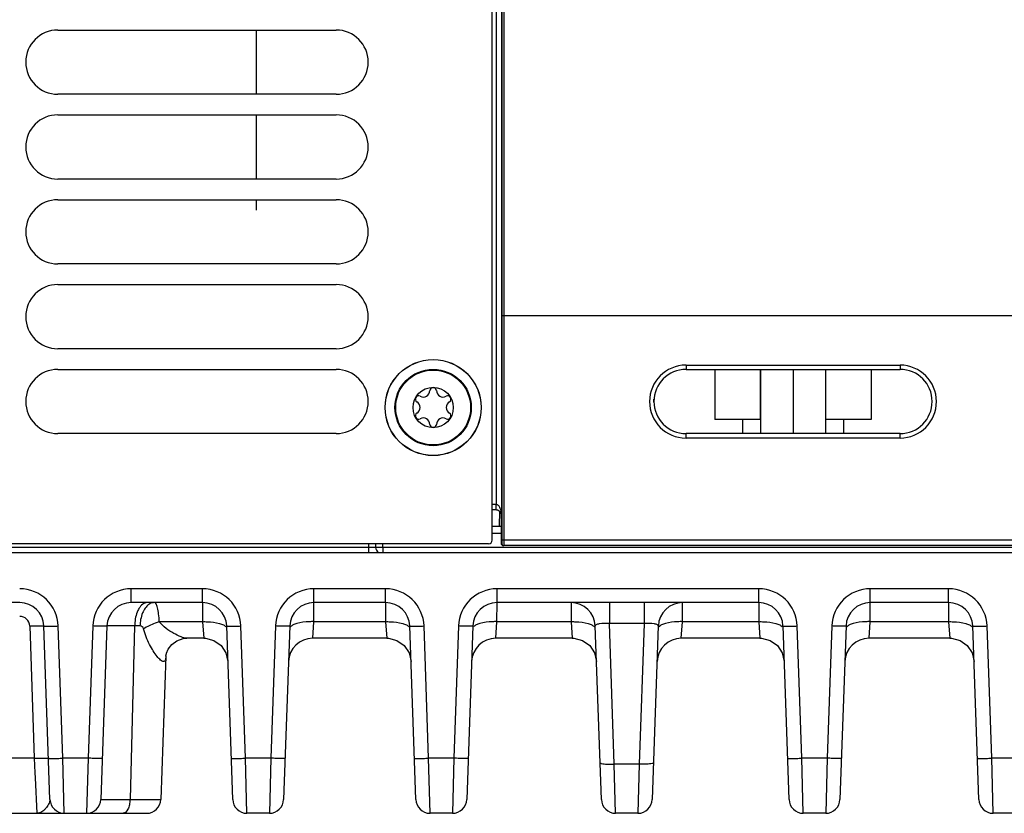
# Model space of a CAD drawing. Header units: inches. Extents: x 0 to 34, y 0 to 22.
# Tile 100 of 168: x 14.1 to 16.8, y 8.1 to 10.3. Entities that reach past the tile are written whole.
import ezdxf

# ---------------------------------------------------------------- set-up
doc = ezdxf.new("R2010")
doc.units = ezdxf.units.IN
doc.header["$LTSCALE"] = 1.87
doc.header["$MEASUREMENT"] = 0
doc.layers.get('0').update_dxf_attribs({"linetype": 'CONTINUOUS'})
for name, color, linetype in [('02___PRT_ALL_AXES', 7, 'CONTINUOUS'), ('BLUE_GOO', 7, 'CONTINUOUS'), ('COSMETIC', 7, 'CONTINUOUS'), ('DIMENSIONS', 7, 'CONTINUOUS')]:
    doc.layers.add(name, color=color, linetype=linetype)
doc.styles.get("Standard").update_dxf_attribs({"font": 'txt', "width": 0.8})
doc.dimstyles.new('DIMSTYLE_2', dxfattribs={"dimtxt": 0.125, "dimasz": 0.18, "dimexe": 0.125, "dimexo": 0.0625, "dimgap": 0.0625, "dimtad": 0, "dimtih": 1, "dimtoh": 1, "dimzin": 4, "dimdsep": 46, "dimtxsty": 'STANDARD', "dimblk": '_FILLED', "dimblk1": '_FILLED', "dimblk2": '_FILLED', "dimcen": 0.09, "dimadec": 0, "dimazin": 0, "dimtp": 0.01, "dimtm": 0.01, "dimtfac": 1, "dimtofl": 0, "dimtmove": 0, "dimatfit": 3, "dimldrblk": '_FILLED', "dimfxl": 1, "dimtolj": 1, "dimtzin": 4, "dimarcsym": 0})

# ---------------------------------------------------------------- blocks, each defined once
blk = doc.blocks.new('_FILLED')
at = {"color": 0, "linetype": 'BYBLOCK'}
blk.add_solid([(0, 0), (-1, 0.174), (-1, -0.174)], dxfattribs=at)
blk = doc.blocks.new('*D11')
at = {"layer": 'DIMENSIONS', "color": 2, "linetype": 'CONTINUOUS'}
for p, q in [((14.9411, 12.7904), (26.0099, 12.7904)), ((25.8849, 12.7904), (25.8849, 10.6747)), ((25.8849, 8.1214), (25.8849, 10.4247)), ((24.3155, 8.1214), (26.0099, 8.1214))]:
    blk.add_line(p, q, dxfattribs=at)
at = {"layer": 'DIMENSIONS', "color": 2, "linetype": 'CONTINUOUS', "xscale": 0.18, "yscale": 0.18, "zscale": 0.18}
for p, rotation in [((25.8849, 12.7904), 90), ((25.8849, 8.1214), 270)]:
    blk.add_blockref('_FILLED', p, dxfattribs=dict(at, rotation=rotation))
at = {"layer": 'DIMENSIONS', "color": 2, "linetype": 'CONTINUOUS', "insert": (25.8849, 10.6122), "char_height": 0.125, "width": 1.225, "attachment_point": 2, "line_spacing_factor": 0.9}
blk.add_mtext('4.67{\\Ftxt.shx;\\W1.000000;\\H0.125000; }[118.6]', dxfattribs=at)

msp = doc.modelspace()

# ---------------------------------------------------------------- linework, layer by layer
at = {"color": 7, "linetype": 'CONTINUOUS'}
for p, q in [((15.4311, 8.875), (15.4311, 12.328)), ((15.4578, 12.2487), (15.458, 9.4944)), ((15.4628, 12.2487), (15.463, 9.4944)), ((15.4419, 11.4977), (15.4419, 8.9734)), ((15.4569, 11.4977), (15.4569, 8.9434)), ((15.458, 9.4944), (15.4578, 8.8751)), ((15.463, 9.4944), (15.458, 9.4945)), ((15.463, 9.4944), (15.4628, 8.875)), ((24.285, 9.4944), (15.463, 9.4944)), ((15.9657, 9.3581), (15.9657, 9.3463)), ((15.9657, 9.3581), (16.5562, 9.3581)), ((15.9657, 9.3463), (16.5562, 9.3463)), ((16.0449, 9.3463), (16.0449, 9.2084)), ((16.1701, 9.3463), (16.1701, 9.2084)), ((16.1709, 9.3463), (16.1709, 9.1692)), ((16.2609, 9.3463), (16.2609, 9.1692)), ((16.3509, 9.3463), (16.3509, 9.1692)), ((16.4769, 9.3463), (16.4769, 9.2084)), ((16.5562, 9.3581), (16.5562, 9.3463)), ((16.1709, 9.2084), (16.0449, 9.2084)), ((16.1214, 9.2084), (16.1214, 9.1692)), ((16.4769, 9.2084), (16.3509, 9.2084)), ((16.4004, 9.2084), (16.4004, 9.1692)), ((15.9657, 9.1569), (15.9657, 9.1692)), ((16.5562, 9.1692), (15.9657, 9.1692)), ((16.5562, 9.1569), (15.9657, 9.1569)), ((16.5562, 9.1569), (16.5562, 9.1692)), ((15.4414, 8.9734), (15.4311, 8.9734)), ((15.4414, 8.9734), (15.4414, 8.9584)), ((15.4417, 8.9584), (15.4419, 8.9734)), ((15.4414, 8.9584), (15.4311, 8.9584)), ((15.4417, 8.9584), (15.442, 8.9584)), ((15.4512, 8.9548), (15.4505, 8.9135)), ((15.4566, 8.8744), (15.4566, 8.9434)), ((15.4566, 8.9434), (15.4569, 8.9434)), ((15.4311, 8.9135), (15.4566, 8.9135)), ((15.4311, 8.8942), (15.4566, 8.8942)), ((15.4211, 8.865), (12.6111, 8.865)), ((15.0895, 8.865), (15.0897, 8.8552)), ((15.1092, 8.865), (15.1094, 8.8552)), ((15.129, 8.8552), (15.1289, 8.865)), ((15.4568, 8.8653), (15.4566, 8.8751)), ((15.4566, 8.8744), (15.4566, 8.8719)), ((15.4566, 8.8719), (15.4567, 8.8697)), ((15.4567, 8.8697), (15.4567, 8.868)), ((15.4567, 8.868), (15.4567, 8.8671)), ((15.4567, 8.8671), (15.4567, 8.8663)), ((15.4577, 8.8653), (15.4568, 8.8653)), ((15.4578, 8.8751), (15.4577, 8.8653)), ((15.4628, 8.875), (15.4578, 8.8751)), ((24.3591, 8.8603), (15.4618, 8.8603)), ((15.4628, 8.875), (15.4627, 8.8603)), ((24.2742, 8.875), (15.4628, 8.875)), ((12.5968, 8.8407), (24.3747, 8.8407)), ((15.0897, 8.8552), (13.0032, 8.8552)), ((15.0897, 8.8552), (15.0897, 8.8407)), ((15.129, 8.8552), (15.129, 8.8407)), ((24.2383, 8.8552), (15.129, 8.8552)), ((14.4351, 8.7029), (14.4351, 8.7409)), ((14.6316, 8.7409), (14.4351, 8.7409)), ((14.6316, 8.7029), (14.6316, 8.7409)), ((14.9392, 8.7029), (14.9392, 8.7409)), ((15.1367, 8.7409), (14.9392, 8.7409)), ((15.1367, 8.7029), (15.1367, 8.7409)), ((15.4444, 8.7029), (15.4444, 8.7409)), ((16.1664, 8.7409), (15.4444, 8.7409)), ((16.1664, 8.7029), (16.1664, 8.7409)), ((16.474, 8.7029), (16.474, 8.7409)), ((16.69, 8.7409), (16.474, 8.7409)), ((16.69, 8.7029), (16.69, 8.7409)), ((14.1274, 8.7029), (13.8741, 8.7029)), ((14.6316, 8.7029), (14.4351, 8.7029)), ((14.6316, 8.7029), (14.6318, 8.6502)), ((14.939, 8.6502), (14.9392, 8.7029)), ((15.1367, 8.7029), (14.9392, 8.7029)), ((15.1367, 8.7029), (15.137, 8.6502)), ((15.4441, 8.6502), (15.4444, 8.7029)), ((16.1664, 8.7029), (15.4444, 8.7029)), ((15.6485, 8.7029), (15.6488, 8.6502)), ((15.7543, 8.7029), (15.7543, 8.6453)), ((15.8503, 8.7029), (15.8503, 8.6453)), ((15.9559, 8.6502), (15.9562, 8.7029)), ((16.1664, 8.7029), (16.1667, 8.6502)), ((16.4738, 8.6502), (16.474, 8.7029)), ((16.69, 8.7029), (16.474, 8.7029)), ((16.69, 8.7029), (16.6903, 8.6502)), ((14.155, 8.6383), (14.1677, 8.2734)), ((14.211, 8.1594), (14.1943, 8.6383)), ((14.2464, 8.2734), (14.2336, 8.6383)), ((14.3288, 8.6383), (14.3161, 8.2734)), ((14.3682, 8.6383), (14.3515, 8.1594)), ((14.4446, 8.6383), (14.4318, 8.1594)), ((14.4592, 8.6383), (14.4446, 8.6383)), ((14.6318, 8.6502), (14.5126, 8.6502)), ((14.6318, 8.6502), (14.635, 8.6045)), ((14.7152, 8.1594), (14.6985, 8.6383)), ((14.7505, 8.2734), (14.7378, 8.6383)), ((14.833, 8.6383), (14.8203, 8.2734)), ((14.8724, 8.6383), (14.8556, 8.1594)), ((14.9358, 8.6045), (14.939, 8.6502)), ((15.137, 8.6502), (14.939, 8.6502)), ((15.137, 8.6502), (15.1401, 8.6045)), ((15.2203, 8.1594), (15.2036, 8.6383)), ((15.2557, 8.2734), (15.2429, 8.6383)), ((15.3381, 8.6383), (15.3254, 8.2734)), ((15.3775, 8.6383), (15.3608, 8.1594)), ((15.4409, 8.6045), (15.4441, 8.6502)), ((15.6488, 8.6502), (15.4441, 8.6502)), ((15.6488, 8.6502), (15.6519, 8.6045)), ((15.7321, 8.1594), (15.7154, 8.6383)), ((15.7679, 8.257), (15.7544, 8.6453)), ((15.8503, 8.6453), (15.7544, 8.6453)), ((15.8503, 8.6453), (15.8368, 8.257)), ((15.8893, 8.6383), (15.8726, 8.1594)), ((15.9527, 8.6045), (15.9559, 8.6502)), ((16.1667, 8.6502), (15.9559, 8.6502)), ((16.1667, 8.6502), (16.1698, 8.6045)), ((16.25, 8.1594), (16.2333, 8.6383)), ((16.2854, 8.2734), (16.2726, 8.6383)), ((16.3678, 8.6383), (16.3551, 8.2734)), ((16.4072, 8.6383), (16.3904, 8.1594)), ((16.4706, 8.6045), (16.4738, 8.6502)), ((16.6903, 8.6502), (16.4738, 8.6502)), ((16.6903, 8.6502), (16.6934, 8.6045)), ((16.7736, 8.1594), (16.7569, 8.6383)), ((16.809, 8.2734), (16.7962, 8.6383)), ((14.635, 8.6045), (14.5889, 8.6045)), ((15.1401, 8.6045), (14.9358, 8.6045)), ((15.6519, 8.6045), (15.4409, 8.6045)), ((16.1698, 8.6045), (15.9527, 8.6045)), ((16.6934, 8.6045), (16.4706, 8.6045)), ((14.5306, 8.5552), (14.5168, 8.1594)), ((14.5307, 8.5555), (14.5307, 8.5559)), ((14.5307, 8.5552), (14.5307, 8.5555)), ((14.1677, 8.2734), (13.8338, 8.2734)), ((14.1677, 8.2734), (14.1694, 8.2332)), ((14.3161, 8.2734), (14.2464, 8.2734)), ((14.2504, 8.1214), (14.2464, 8.2734)), ((14.3161, 8.2734), (14.3121, 8.1214)), ((14.8203, 8.2734), (14.7505, 8.2734)), ((14.7545, 8.1214), (14.7505, 8.2734)), ((14.8203, 8.2734), (14.8163, 8.1214)), ((15.3254, 8.2734), (15.2557, 8.2734)), ((15.2596, 8.1214), (15.2557, 8.2734)), ((15.3254, 8.2734), (15.3214, 8.1214)), ((16.3551, 8.2734), (16.2854, 8.2734)), ((16.2893, 8.1214), (16.2854, 8.2734)), ((16.3551, 8.2734), (16.3511, 8.1214)), ((16.8787, 8.2734), (16.809, 8.2734)), ((16.813, 8.1214), (16.809, 8.2734)), ((14.1694, 8.2332), (14.17, 8.2197)), ((15.8368, 8.257), (15.7679, 8.257)), ((15.7715, 8.1214), (15.7679, 8.257)), ((15.8368, 8.257), (15.8332, 8.1214)), ((14.17, 8.2197), (14.1743, 8.1214)), ((14.4318, 8.1594), (14.5168, 8.1594)), ((12.5968, 8.1214), (14.4775, 8.1214)), ((14.8163, 8.1214), (14.7545, 8.1214)), ((15.3214, 8.1214), (15.2596, 8.1214)), ((15.8332, 8.1214), (15.7715, 8.1214)), ((16.3511, 8.1214), (16.2893, 8.1214)), ((16.8747, 8.1214), (16.813, 8.1214))]:
    msp.add_line(p, q, dxfattribs=at)
for points in [[(15.4567, 8.8663), (15.4567, 8.866), (15.4567, 8.8657), (15.4568, 8.8655), (15.4568, 8.8652), (15.4568, 8.865), (15.4568, 8.8647), (15.4569, 8.8644)], [(15.4569, 8.8644), (15.4569, 8.8641), (15.4571, 8.8636), (15.4573, 8.8631)], [(15.4573, 8.8631), (15.4575, 8.8626), (15.4579, 8.8622), (15.4583, 8.8617), (15.4587, 8.8613), (15.4593, 8.8609), (15.4599, 8.8606), (15.4606, 8.8604), (15.4613, 8.8603), (15.4618, 8.8603)], [(14.5307, 8.5551), (14.5307, 8.5561), (14.5322, 8.563), (14.5371, 8.5746), (14.5468, 8.587), (14.561, 8.5974), (14.5786, 8.6035), (14.5889, 8.6045)], [(14.635, 8.6045), (14.6396, 8.6043), (14.6632, 8.5983), (14.683, 8.5842), (14.6965, 8.564), (14.7019, 8.5403)], [(15.1401, 8.6045), (15.1447, 8.6043), (15.1683, 8.5983), (15.1881, 8.5842), (15.2016, 8.564), (15.207, 8.5403)], [(15.6519, 8.6045), (15.6565, 8.6043), (15.6801, 8.5983), (15.6999, 8.5842), (15.7134, 8.564), (15.7188, 8.5403)], [(16.1698, 8.6045), (16.1744, 8.6043), (16.198, 8.5983), (16.2178, 8.5842), (16.2313, 8.564), (16.2367, 8.5403)], [(16.6934, 8.6045), (16.698, 8.6043), (16.7216, 8.5983), (16.7414, 8.5842), (16.7549, 8.564), (16.7603, 8.5403)], [(14.5307, 8.5559), (14.532, 8.5626), (14.5321, 8.5628)]]:
    msp.add_lwpolyline(points, dxfattribs=at)
for centre, radius in [((15.2681, 9.241), 0.1325), ((15.2681, 9.2412), 0.1053), ((15.2681, 9.2412), 0.1033), ((15.2681, 9.2412), 0.0555)]:
    msp.add_circle(centre, radius, dxfattribs=at)
for centre, radius, start, end in [((15.9657, 9.2575), 0.1006, 90.0006, 269.9994), ((15.9657, 9.2578), 0.0886, 90, 270), ((16.5562, 9.2575), 0.1006, 270.0003, 89.9997), ((16.5562, 9.2578), 0.0886, 270, 90), ((15.2681, 9.2874), 0.00906, 1.6303, 178.3697), ((15.228, 9.2643), 0.00906, 61.6303, 238.3697), ((15.2409, 9.2882), 0.0181, 241.6303, 358.3697), ((15.2953, 9.2882), 0.0181, 181.6303, 298.3697), ((15.3082, 9.2643), 0.00906, 301.6303, 118.3697), ((15.2138, 9.2412), 0.0181, 301.6303, 58.3697), ((15.3224, 9.2412), 0.0181, 121.6303, 238.3697), ((15.228, 9.2181), 0.00906, 121.6303, 298.3697), ((15.2409, 9.1942), 0.0181, 1.6303, 118.3697), ((15.2953, 9.1942), 0.0181, 61.6303, 178.3697), ((15.3082, 9.2181), 0.00906, 241.6303, 58.3697), ((15.2681, 9.1949), 0.00906, 181.6303, 358.3697), ((15.4414, 8.9435), 0.03, 88.9998, 90.0004), ((15.4412, 8.9426), 0.0158, 88.5065, 89.4497), ((15.4414, 8.9435), 0.015, 89.5002, 90.0005), ((15.4414, 8.9434), 0.015, 89.0007, 89.5004), ((15.4412, 8.9427), 0.0158, 87.3843, 88.5065), ((15.4414, 8.9433), 0.0152, 83.9668, 87.812), ((15.4419, 8.9434), 0.0147, 1.0283, 7.2795), ((15.4416, 8.9434), 0.015, 0.0233, 1.0235), ((15.4418, 8.9429), 0.0151, 2.0011, 3.1317), ((15.4211, 8.875), 0.01, 270, 360), ((15.4627, 8.8653), 0.005, 179.9963, 269.995), ((15.4618, 8.8653), 0.00501, 218.6722, 243.0758), ((15.4618, 8.8652), 0.00499, 243.0875, 245.2805), ((15.4618, 8.8653), 0.00501, 245.2926, 256.5466), ((15.4618, 8.8652), 0.00498, 256.5628, 258.5075), ((15.4618, 8.8653), 0.00502, 258.5146, 269.9788), ((15.1241, 8.8555), 0.0148, 181, 240.3343), ((14.1274, 8.6346), 0.1063, 2.0027, 89.9975), ((14.4351, 8.6346), 0.1063, 90.0003, 177.9997), ((14.6316, 8.6346), 0.1063, 2.0026, 89.9973), ((14.9392, 8.6346), 0.1063, 90.0003, 177.9997), ((15.1367, 8.6346), 0.1063, 2.0026, 89.9973), ((15.4444, 8.6346), 0.1063, 90.0003, 177.9997), ((16.1664, 8.6346), 0.1063, 2.0026, 89.9973), ((16.474, 8.6346), 0.1063, 90.0003, 177.9997), ((16.69, 8.6346), 0.1063, 2.0026, 89.9973), ((14.1274, 8.636), 0.0669, 2.0285, 89.9983), ((14.4351, 8.636), 0.0669, 90.0003, 177.9977), ((14.6316, 8.636), 0.0669, 2.0112, 90), ((14.9392, 8.636), 0.0669, 90.0003, 177.9977), ((15.1367, 8.636), 0.0669, 2.0112, 90), ((15.4444, 8.636), 0.0669, 90.0003, 177.9977), ((15.6485, 8.636), 0.0669, 2, 90), ((15.9562, 8.636), 0.0669, 89.9997, 178), ((16.1664, 8.636), 0.0669, 2.0112, 90), ((16.474, 8.636), 0.0669, 90.0003, 177.9977), ((16.69, 8.636), 0.0669, 2.0112, 90), ((14.1274, 8.6373), 0.0276, 2.0132, 89.9868), ((14.9358, 8.5375), 0.0669, 90, 177.64), ((15.4409, 8.5375), 0.0669, 90, 177.64), ((15.9527, 8.5375), 0.0669, 90, 177.64), ((16.4706, 8.5375), 0.0669, 90, 177.64), ((14.2504, 8.1608), 0.0394, 182, 270.0003), ((14.3121, 8.1608), 0.0394, 269.9921, 357.9997), ((14.4775, 8.1608), 0.0394, 270, 358), ((14.7545, 8.1608), 0.0394, 182.0082, 270.0003), ((14.8163, 8.1608), 0.0394, 269.9997, 357.9918), ((15.2596, 8.1608), 0.0394, 182.0082, 270.0003), ((15.3214, 8.1608), 0.0394, 269.9997, 357.9918), ((15.7715, 8.1608), 0.0394, 182.0067, 270.0002), ((15.8332, 8.1608), 0.0394, 269.9998, 357.9933), ((16.2893, 8.1608), 0.0394, 182.0082, 270.0003), ((16.3511, 8.1608), 0.0394, 269.9997, 357.9918), ((16.813, 8.1608), 0.0394, 182.0082, 270.0003)]:
    msp.add_arc(centre, radius, start, end, dxfattribs=at)
for points, knots in [([(15.4569, 8.9434), (15.4569, 8.9464), (15.4565, 8.9508), (15.4554, 8.9565), (15.4541, 8.9608), (15.4523, 8.9649), (15.4499, 8.9688), (15.4472, 8.9716), (15.4443, 8.9731), (15.4427, 8.9734), (15.4419, 8.9734)], [0, 0, 0, 0, 0.243271, 0.365472, 0.488285, 0.612092, 0.737596, 0.866124, 0.93249, 1, 1, 1, 1]), ([(15.4565, 8.9453), (15.4562, 8.9475), (15.4548, 8.9513), (15.4509, 8.9555), (15.4465, 8.9578), (15.4435, 8.9584), (15.442, 8.9584)], [0, 0, 0, 0, 0.309167, 0.564491, 0.788972, 1, 1, 1, 1]), ([(15.443, 8.9584), (15.4455, 8.9581), (15.4498, 8.9565), (15.454, 8.9523), (15.4563, 8.9481), (15.4568, 8.9451), (15.4569, 8.9437)], [0, 0, 0, 0, 0.345899, 0.595715, 0.805949, 1, 1, 1, 1]), ([(15.1094, 8.8552), (15.1094, 8.8551), (15.1086, 8.8553), (15.1077, 8.855), (15.1058, 8.8551), (15.1034, 8.8551), (15.1005, 8.8551), (15.0958, 8.8551), (15.0922, 8.8552), (15.0897, 8.8552)], [0, 0, 0, 0, 0.0193, 0.076179, 0.168556, 0.292899, 0.444438, 0.617316, 1, 1, 1, 1]), ([(15.129, 8.8552), (15.1265, 8.8552), (15.1229, 8.8551), (15.1183, 8.8551), (15.1153, 8.8551), (15.1129, 8.8551), (15.111, 8.855), (15.1102, 8.8553), (15.1094, 8.8551), (15.1094, 8.8552)], [0, 0, 0, 0, 0.382087, 0.554826, 0.70635, 0.830813, 0.923394, 0.980483, 1, 1, 1, 1]), ([(14.479, 8.7029), (14.4747, 8.7029), (14.465, 8.6989), (14.459, 8.691), (14.4563, 8.6863)], [0, 0, 0, 0, 0.442229, 1, 1, 1, 1]), ([(14.4841, 8.698), (14.476, 8.6925), (14.4633, 8.6726), (14.4595, 8.6506), (14.4592, 8.6383)], [0, 0, 0, 0, 0.445569, 1, 1, 1, 1]), ([(14.499, 8.7029), (14.4977, 8.7029), (14.4925, 8.7025), (14.4874, 8.7003), (14.4841, 8.698)], [0, 0, 0, 0, 0.240978, 1, 1, 1, 1]), ([(14.5126, 8.6502), (14.5122, 8.6573), (14.5111, 8.6702), (14.5088, 8.6851), (14.506, 8.6943), (14.5039, 8.6995), (14.501, 8.7029), (14.499, 8.7029)], [0, 0, 0, 0, 0.38432, 0.689837, 0.805392, 0.894271, 1, 1, 1, 1]), ([(14.4563, 8.6863), (14.4544, 8.6832), (14.4474, 8.6681), (14.4448, 8.6512), (14.4446, 8.6383)], [0, 0, 0, 0, 0.222489, 1, 1, 1, 1]), ([(14.155, 8.6383), (14.16, 8.6385), (14.1673, 8.6387), (14.1765, 8.6388), (14.1824, 8.6389), (14.1872, 8.6388), (14.191, 8.6388), (14.1928, 8.6385), (14.1943, 8.6386), (14.1943, 8.6383)], [0, 0, 0, 0, 0.382039, 0.554688, 0.705905, 0.830032, 0.922514, 0.979611, 1, 1, 1, 1]), ([(14.1943, 8.6383), (14.1943, 8.638), (14.1958, 8.6381), (14.1976, 8.6378), (14.2014, 8.6378), (14.2062, 8.6377), (14.2121, 8.6378), (14.2213, 8.6379), (14.2286, 8.6381), (14.2336, 8.6383)], [0, 0, 0, 0, 0.020389, 0.077486, 0.169968, 0.294095, 0.445312, 0.617961, 1, 1, 1, 1]), ([(14.3682, 8.6383), (14.3682, 8.638), (14.3666, 8.6381), (14.3649, 8.6378), (14.361, 8.6378), (14.3563, 8.6377), (14.3504, 8.6378), (14.3412, 8.6379), (14.3339, 8.6381), (14.3288, 8.6383)], [0, 0, 0, 0, 0.020389, 0.077486, 0.169968, 0.294095, 0.445312, 0.617961, 1, 1, 1, 1]), ([(14.4446, 8.6383), (14.439, 8.6384), (14.4285, 8.6384), (14.4135, 8.6386), (14.4004, 8.6386), (14.3894, 8.6387), (14.3816, 8.6386), (14.3765, 8.6386), (14.3736, 8.6386), (14.3714, 8.6385), (14.3696, 8.6385), (14.3689, 8.6383), (14.3682, 8.6384), (14.3682, 8.6383)], [0, 0, 0, 0, 0.21779, 0.414834, 0.587283, 0.732396, 0.847834, 0.893847, 0.931771, 0.961419, 0.982702, 0.995561, 1, 1, 1, 1]), ([(14.4691, 8.6304), (14.4685, 8.6327), (14.466, 8.6369), (14.4614, 8.6383), (14.4592, 8.6383)], [0, 0, 0, 0, 0.526709, 1, 1, 1, 1]), ([(14.5126, 8.6502), (14.5086, 8.6489), (14.4936, 8.6436), (14.479, 8.6367), (14.4691, 8.6304)], [0, 0, 0, 0, 0.263549, 1, 1, 1, 1]), ([(14.5889, 8.6045), (14.5833, 8.6045), (14.5706, 8.6088), (14.5514, 8.6179), (14.5307, 8.6312), (14.5177, 8.6429), (14.5126, 8.6502)], [0, 0, 0, 0, 0.186451, 0.431508, 0.706752, 1, 1, 1, 1]), ([(14.6318, 8.6502), (14.6362, 8.6503), (14.6519, 8.6502), (14.6679, 8.6485), (14.6789, 8.6452)], [0, 0, 0, 0, 0.272899, 1, 1, 1, 1]), ([(14.6789, 8.6452), (14.6825, 8.6442), (14.6886, 8.6419), (14.6942, 8.6383), (14.6961, 8.6362)], [0, 0, 0, 0, 0.572531, 1, 1, 1, 1]), ([(14.6985, 8.6383), (14.6985, 8.638), (14.7, 8.6381), (14.7017, 8.6378), (14.7056, 8.6378), (14.7103, 8.6377), (14.7163, 8.6378), (14.7255, 8.6379), (14.7328, 8.6381), (14.7378, 8.6383)], [0, 0, 0, 0, 0.020389, 0.077486, 0.169968, 0.294095, 0.445312, 0.617961, 1, 1, 1, 1]), ([(14.8724, 8.6383), (14.8723, 8.638), (14.8708, 8.6381), (14.8691, 8.6378), (14.8652, 8.6378), (14.8605, 8.6377), (14.8546, 8.6378), (14.8453, 8.6379), (14.838, 8.6381), (14.833, 8.6383)], [0, 0, 0, 0, 0.020389, 0.077486, 0.169968, 0.294095, 0.445312, 0.617961, 1, 1, 1, 1]), ([(14.8919, 8.6452), (14.8884, 8.6442), (14.8822, 8.6419), (14.8766, 8.6383), (14.8747, 8.6362)], [0, 0, 0, 0, 0.57259, 1, 1, 1, 1]), ([(14.939, 8.6502), (14.9347, 8.6503), (14.9189, 8.6502), (14.903, 8.6485), (14.8919, 8.6452)], [0, 0, 0, 0, 0.272895, 1, 1, 1, 1]), ([(15.137, 8.6502), (15.1413, 8.6503), (15.157, 8.6502), (15.173, 8.6485), (15.184, 8.6452)], [0, 0, 0, 0, 0.272899, 1, 1, 1, 1]), ([(15.184, 8.6452), (15.1876, 8.6442), (15.1937, 8.6419), (15.1993, 8.6383), (15.2012, 8.6362)], [0, 0, 0, 0, 0.572531, 1, 1, 1, 1]), ([(15.2036, 8.6383), (15.2036, 8.638), (15.2051, 8.6381), (15.2069, 8.6378), (15.2107, 8.6378), (15.2154, 8.6377), (15.2214, 8.6378), (15.2306, 8.6379), (15.2379, 8.6381), (15.2429, 8.6383)], [0, 0, 0, 0, 0.020389, 0.077486, 0.169968, 0.294095, 0.445312, 0.617961, 1, 1, 1, 1]), ([(15.3775, 8.6383), (15.3775, 8.638), (15.3759, 8.6381), (15.3742, 8.6378), (15.3703, 8.6378), (15.3656, 8.6377), (15.3597, 8.6378), (15.3504, 8.6379), (15.3431, 8.6381), (15.3381, 8.6383)], [0, 0, 0, 0, 0.020389, 0.077486, 0.169968, 0.294095, 0.445312, 0.617961, 1, 1, 1, 1]), ([(15.3971, 8.6452), (15.3935, 8.6442), (15.3873, 8.6419), (15.3817, 8.6383), (15.3799, 8.6362)], [0, 0, 0, 0, 0.57259, 1, 1, 1, 1]), ([(15.4441, 8.6502), (15.4398, 8.6503), (15.424, 8.6502), (15.4081, 8.6485), (15.3971, 8.6452)], [0, 0, 0, 0, 0.272895, 1, 1, 1, 1]), ([(15.6488, 8.6502), (15.6531, 8.6503), (15.6689, 8.6502), (15.6848, 8.6485), (15.6958, 8.6452)], [0, 0, 0, 0, 0.272899, 1, 1, 1, 1]), ([(15.6958, 8.6452), (15.6994, 8.6442), (15.7055, 8.6419), (15.7111, 8.6383), (15.713, 8.6362)], [0, 0, 0, 0, 0.572613, 1, 1, 1, 1]), ([(15.7544, 8.6453), (15.745, 8.6458), (15.7339, 8.6459), (15.7218, 8.6431), (15.718, 8.6418), (15.7153, 8.6397), (15.7154, 8.6383)], [0, 0, 0, 0, 0.687887, 0.806691, 0.896773, 1, 1, 1, 1]), ([(15.8893, 8.6383), (15.8893, 8.6397), (15.8867, 8.6418), (15.8829, 8.6431), (15.8708, 8.6459), (15.8597, 8.6458), (15.8503, 8.6453)], [0, 0, 0, 0, 0.103223, 0.193309, 0.312112, 1, 1, 1, 1]), ([(15.9089, 8.6452), (15.9053, 8.6442), (15.8992, 8.6419), (15.8935, 8.6383), (15.8917, 8.6362)], [0, 0, 0, 0, 0.572606, 1, 1, 1, 1]), ([(15.9559, 8.6502), (15.9516, 8.6503), (15.9358, 8.6502), (15.9199, 8.6485), (15.9089, 8.6452)], [0, 0, 0, 0, 0.272895, 1, 1, 1, 1]), ([(16.1667, 8.6502), (16.171, 8.6503), (16.1867, 8.6502), (16.2027, 8.6485), (16.2137, 8.6452)], [0, 0, 0, 0, 0.272899, 1, 1, 1, 1]), ([(16.2137, 8.6452), (16.2173, 8.6442), (16.2234, 8.6419), (16.229, 8.6383), (16.2309, 8.6362)], [0, 0, 0, 0, 0.572531, 1, 1, 1, 1]), ([(16.2333, 8.6383), (16.2333, 8.638), (16.2348, 8.6381), (16.2366, 8.6378), (16.2404, 8.6378), (16.2451, 8.6377), (16.2511, 8.6378), (16.2603, 8.6379), (16.2676, 8.6381), (16.2726, 8.6383)], [0, 0, 0, 0, 0.020389, 0.077486, 0.169968, 0.294095, 0.445312, 0.617961, 1, 1, 1, 1]), ([(16.4072, 8.6383), (16.4072, 8.638), (16.4056, 8.6381), (16.4039, 8.6378), (16.4, 8.6378), (16.3953, 8.6377), (16.3894, 8.6378), (16.3801, 8.6379), (16.3728, 8.6381), (16.3678, 8.6383)], [0, 0, 0, 0, 0.020389, 0.077486, 0.169968, 0.294095, 0.445312, 0.617961, 1, 1, 1, 1]), ([(16.4267, 8.6452), (16.4232, 8.6442), (16.417, 8.6419), (16.4114, 8.6383), (16.4096, 8.6362)], [0, 0, 0, 0, 0.57259, 1, 1, 1, 1]), ([(16.4738, 8.6502), (16.4695, 8.6503), (16.4537, 8.6502), (16.4378, 8.6485), (16.4267, 8.6452)], [0, 0, 0, 0, 0.272895, 1, 1, 1, 1]), ([(16.6903, 8.6502), (16.6946, 8.6503), (16.7104, 8.6502), (16.7263, 8.6485), (16.7373, 8.6452)], [0, 0, 0, 0, 0.272899, 1, 1, 1, 1]), ([(16.7373, 8.6452), (16.7409, 8.6442), (16.747, 8.6419), (16.7526, 8.6383), (16.7545, 8.6362)], [0, 0, 0, 0, 0.572531, 1, 1, 1, 1]), ([(16.7569, 8.6383), (16.7569, 8.638), (16.7584, 8.6381), (16.7602, 8.6378), (16.764, 8.6378), (16.7688, 8.6377), (16.7747, 8.6378), (16.7839, 8.6379), (16.7912, 8.6381), (16.7962, 8.6383)], [0, 0, 0, 0, 0.020389, 0.077486, 0.169968, 0.294095, 0.445312, 0.617961, 1, 1, 1, 1]), ([(14.5306, 8.5552), (14.5306, 8.553), (14.5303, 8.5491), (14.5293, 8.5442), (14.5273, 8.5406), (14.5237, 8.5395), (14.5199, 8.5411), (14.5138, 8.5457), (14.5055, 8.5553), (14.4954, 8.5699), (14.4813, 8.5945), (14.4729, 8.6155), (14.4691, 8.6304)], [0, 0, 0, 0, 0.051803, 0.091494, 0.119793, 0.143236, 0.17284, 0.213586, 0.326399, 0.470505, 0.634989, 1, 1, 1, 1]), ([(14.1677, 8.2734), (14.1727, 8.2736), (14.18, 8.2738), (14.1893, 8.2739), (14.1952, 8.274), (14.1999, 8.2739), (14.2038, 8.2739), (14.2055, 8.2736), (14.207, 8.2736), (14.207, 8.2734)], [0, 0, 0, 0, 0.382039, 0.554687, 0.705905, 0.830032, 0.922514, 0.979611, 1, 1, 1, 1]), ([(14.207, 8.2734), (14.2071, 8.2731), (14.2086, 8.2732), (14.2103, 8.2728), (14.2142, 8.2729), (14.2189, 8.2728), (14.2248, 8.2728), (14.2341, 8.273), (14.2414, 8.2732), (14.2464, 8.2734)], [0, 0, 0, 0, 0.020389, 0.077486, 0.169968, 0.294095, 0.445312, 0.617961, 1, 1, 1, 1]), ([(14.3555, 8.2734), (14.3554, 8.2731), (14.3539, 8.2732), (14.3522, 8.2728), (14.3483, 8.2729), (14.3436, 8.2728), (14.3377, 8.2728), (14.3284, 8.273), (14.3211, 8.2732), (14.3161, 8.2734)], [0, 0, 0, 0, 0.020389, 0.077485, 0.169968, 0.294095, 0.445312, 0.61796, 1, 1, 1, 1]), ([(14.7112, 8.2734), (14.7112, 8.2731), (14.7127, 8.2732), (14.7145, 8.2728), (14.7184, 8.2729), (14.7231, 8.2728), (14.729, 8.2728), (14.7382, 8.273), (14.7455, 8.2732), (14.7505, 8.2734)], [0, 0, 0, 0, 0.020389, 0.077486, 0.169968, 0.294095, 0.445312, 0.617961, 1, 1, 1, 1]), ([(14.8596, 8.2734), (14.8596, 8.2731), (14.8581, 8.2732), (14.8563, 8.2728), (14.8525, 8.2729), (14.8477, 8.2728), (14.8418, 8.2728), (14.8326, 8.273), (14.8253, 8.2732), (14.8203, 8.2734)], [0, 0, 0, 0, 0.020389, 0.077485, 0.169968, 0.294095, 0.445312, 0.61796, 1, 1, 1, 1]), ([(15.2163, 8.2734), (15.2163, 8.2731), (15.2179, 8.2732), (15.2196, 8.2728), (15.2235, 8.2729), (15.2282, 8.2728), (15.2341, 8.2728), (15.2434, 8.273), (15.2507, 8.2732), (15.2557, 8.2734)], [0, 0, 0, 0, 0.020389, 0.077486, 0.169968, 0.294095, 0.445312, 0.617961, 1, 1, 1, 1]), ([(15.3647, 8.2734), (15.3647, 8.2731), (15.3632, 8.2732), (15.3614, 8.2728), (15.3576, 8.2729), (15.3529, 8.2728), (15.3469, 8.2728), (15.3377, 8.273), (15.3304, 8.2732), (15.3254, 8.2734)], [0, 0, 0, 0, 0.020389, 0.077485, 0.169968, 0.294095, 0.445312, 0.61796, 1, 1, 1, 1]), ([(15.7286, 8.2611), (15.7286, 8.2606), (15.7297, 8.2597), (15.7335, 8.2584), (15.7416, 8.2573), (15.7536, 8.2567), (15.7629, 8.2568), (15.7679, 8.257)], [0, 0, 0, 0, 0.032419, 0.093366, 0.309008, 0.626514, 1, 1, 1, 1]), ([(15.8761, 8.2611), (15.8761, 8.2606), (15.875, 8.2597), (15.8712, 8.2584), (15.8631, 8.2573), (15.8511, 8.2567), (15.8418, 8.2568), (15.8368, 8.257)], [0, 0, 0, 0, 0.032419, 0.093366, 0.309008, 0.626514, 1, 1, 1, 1]), ([(16.246, 8.2734), (16.246, 8.2731), (16.2476, 8.2732), (16.2493, 8.2728), (16.2532, 8.2729), (16.2579, 8.2728), (16.2638, 8.2728), (16.273, 8.273), (16.2803, 8.2732), (16.2854, 8.2734)], [0, 0, 0, 0, 0.020389, 0.077486, 0.169968, 0.294095, 0.445312, 0.617961, 1, 1, 1, 1]), ([(16.3944, 8.2734), (16.3944, 8.2731), (16.3929, 8.2732), (16.3911, 8.2728), (16.3873, 8.2729), (16.3825, 8.2728), (16.3766, 8.2728), (16.3674, 8.273), (16.3601, 8.2732), (16.3551, 8.2734)], [0, 0, 0, 0, 0.020389, 0.077485, 0.169968, 0.294095, 0.445312, 0.61796, 1, 1, 1, 1]), ([(16.7696, 8.2734), (16.7696, 8.2731), (16.7712, 8.2732), (16.7729, 8.2728), (16.7768, 8.2729), (16.7815, 8.2728), (16.7874, 8.2728), (16.7967, 8.273), (16.804, 8.2732), (16.809, 8.2734)], [0, 0, 0, 0, 0.020389, 0.077486, 0.169968, 0.294095, 0.445312, 0.617961, 1, 1, 1, 1]), ([(14.211, 8.1594), (14.2112, 8.1549), (14.2076, 8.1456), (14.2021, 8.1381), (14.1988, 8.1345)], [0, 0, 0, 0, 0.481796, 1, 1, 1, 1]), ([(14.3515, 8.1594), (14.3515, 8.1593), (14.3522, 8.1594), (14.353, 8.1592), (14.3548, 8.1593), (14.3572, 8.1592), (14.3602, 8.1592), (14.3656, 8.1592), (14.3738, 8.1592), (14.3854, 8.1592), (14.3992, 8.1592), (14.4149, 8.1593), (14.426, 8.1594), (14.4318, 8.1594)], [0, 0, 0, 0, 0.00432, 0.017161, 0.038494, 0.068253, 0.106298, 0.152454, 0.268316, 0.413754, 0.586264, 0.782942, 1, 1, 1, 1]), ([(14.4318, 8.1594), (14.4317, 8.1545), (14.4306, 8.1451), (14.4265, 8.1312), (14.4183, 8.1214), (14.4125, 8.1214)], [0, 0, 0, 0, 0.326212, 0.61508, 1, 1, 1, 1]), ([(14.1931, 8.129), (14.1916, 8.1278), (14.1862, 8.1238), (14.1793, 8.1214), (14.1743, 8.1214)], [0, 0, 0, 0, 0.272528, 1, 1, 1, 1])]:
    msp.add_open_spline(points, degree=3, knots=knots, dxfattribs=at)
for points in [[(15.4579, 8.8621), (15.4572, 8.863), (15.4568, 8.8642), (15.4568, 8.8653)], [(14.1988, 8.1345), (14.1971, 8.1325), (14.1951, 8.1307), (14.1931, 8.129)]]:
    msp.add_open_spline(points, degree=3, dxfattribs=at)
at = {"layer": '02___PRT_ALL_AXES', "color": 7, "linetype": 'CONTINUOUS'}
for p, q in [((14.2326, 10.2829), (15.0003, 10.2829)), ((15.0003, 10.1057), (14.2326, 10.1057)), ((14.2326, 10.0488), (15.0003, 10.0488)), ((15.0003, 9.8716), (14.2326, 9.8716)), ((14.2326, 9.8146), (15.0003, 9.8146)), ((15.0003, 9.6375), (14.2326, 9.6375)), ((14.2326, 9.5805), (15.0003, 9.5805)), ((15.0003, 9.4033), (14.2326, 9.4033)), ((14.2326, 9.3463), (15.0003, 9.3463)), ((15.8772, 9.2561), (15.8773, 9.264)), ((15.0003, 9.1692), (14.2326, 9.1692))]:
    msp.add_line(p, q, dxfattribs=at)
for centre, start, end in [((14.2326, 10.1943), 90, 270), ((15.0003, 10.1943), 270, 90), ((14.2326, 9.9602), 90, 270), ((15.0003, 9.9602), 270, 90), ((14.2326, 9.726), 90, 270), ((15.0003, 9.726), 270, 90), ((14.2326, 9.4919), 90, 270), ((15.0003, 9.4919), 270, 90), ((14.2326, 9.2578), 90, 270), ((15.0003, 9.2578), 270, 90)]:
    msp.add_arc(centre, 0.0886, start, end, dxfattribs=at)
at = {"layer": 'BLUE_GOO', "color": 4, "linetype": 'CONTINUOUS'}
for p, q in [((14.7794, 10.2829), (14.7794, 10.1057)), ((14.7794, 10.0488), (14.7794, 9.8716)), ((14.7794, 9.8146), (14.7794, 9.7858))]:
    msp.add_line(p, q, dxfattribs=at)
at = {"layer": 'COSMETIC', "color": 7, "linetype": 'CONTINUOUS'}
msp.add_circle((15.2681, 9.2412), 0.1323, dxfattribs=at)

# ---------------------------------------------------------------- dimensions: what is measured, and where the dimension line sits
at = {"layer": 'DIMENSIONS', "color": 2, "linetype": 'CONTINUOUS'}
dim = msp.add_linear_dim(base=(25.8849, 12.7904), p1=(24.253, 8.1214), p2=(14.8786, 12.7904), angle=90, dimstyle='DIMSTYLE_2', dxfattribs=at)
dim.commit()
dim.dimension.update_dxf_attribs({"geometry": '*D11', "text_midpoint": (25.8849, 10.5497), "dimtype": 160})

doc.saveas('drawing.dxf')
